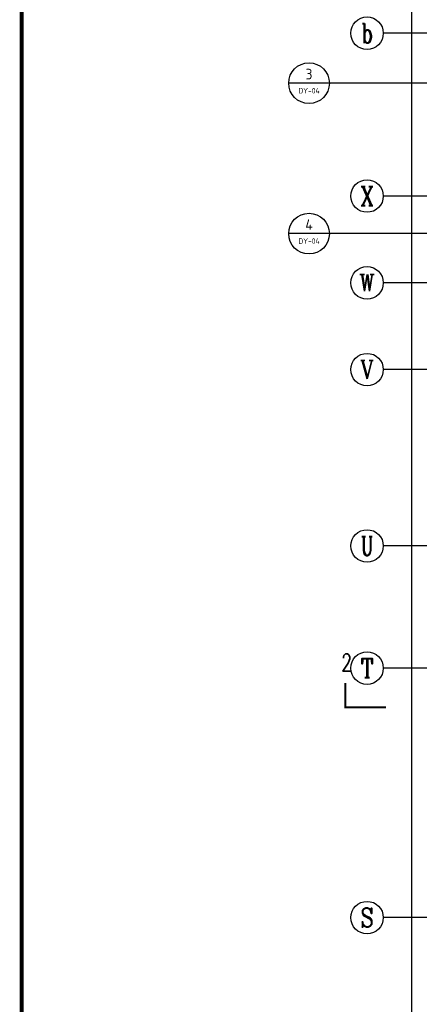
# Model space of a CAD drawing. Extents: x 1779708 to 7299578, y -1121471 to 88434.
# Tile 185 of 256: x 4301660 to 4316395, y -990738 to -954443. Entities that reach past the tile are written whole.
import ezdxf
from ezdxf.enums import TextEntityAlignment as Align

# ---------------------------------------------------------------- set-up
doc = ezdxf.new("R2010")
doc.units = 0
doc.header["$LTSCALE"] = 1000
doc.header["$MEASUREMENT"] = 0
doc.layers.get('0').update_dxf_attribs({"linetype": 'CONTINUOUS'})
doc.layers.get('Defpoints').update_dxf_attribs({"linetype": 'CONTINUOUS'})
for name, color, linetype in [('AXIS', 3, 'CONTINUOUS'), ('AXIS_TEXT', 7, 'CONTINUOUS'), ('DIM_IDEN', 3, 'CONTINUOUS'), ('DIM_SYMB', 3, 'CONTINUOUS'), ('PUB_TEXT', 7, 'CONTINUOUS'), ('PUB_TITLE', 4, 'CONTINUOUS'), ('修改', 6, 'CONTINUOUS'), ('室外构件', 4, 'CONTINUOUS')]:
    doc.layers.add(name, color=color, linetype=linetype)
doc.styles.add('_TCH_AXIS', font='COMPLEX', dxfattribs={"bigfont": 'GBCBIG'})
doc.styles.add('_TCH_DIM_T3', font='SIMPLEX.shx', dxfattribs={"width": 0.494118, "bigfont": 'GBCBIG.shx'})
doc.styles.add('_TCH_LABEL', font='COMPLEX', dxfattribs={"bigfont": 'GBCBIG'})
doc.styles.add('COMPLEX', font='COMPLEX')
doc.styles.get("Standard").update_dxf_attribs({"font": 'GBENOR', "bigfont": 'GBCBIG'})
doc.dimstyles.new('_TCH_ARCH&&150', dxfattribs={"dimtxt": 446.25, "dimasz": 150, "dimexe": 375, "dimexo": 450, "dimgap": 189.375, "dimtad": 1, "dimdec": 0, "dimzin": 0, "dimdsep": 46, "dimtxsty": '_TCH_DIM_T3', "dimblk": 'ARCHTICK', "dimcen": 0.09, "dimdle": 225, "dimclrt": 7, "dimazin": 2, "dimtfac": 1, "dimtdec": 0, "dimtix": 1, "dimtmove": 2, "dimatfit": 3, "dimfxl": 250, "dimtolj": 1, "dimtzin": 0, "dimarcsym": 0})

# ---------------------------------------------------------------- blocks, each defined once
blk = doc.blocks.new('_AXISO')
blk.add_circle((0, 0), 0.5)
at = {"layer": 'AXIS_TEXT', "style": 'COMPLEX', "width": 1.041667}
blk.add_attdef('A', text='', height=0.56, dxfattribs=at).set_placement((-0.25, -0.28), (0.25, -0.28), align=Align.FIT)
blk = doc.blocks.new('_ArchTick')
at = {"color": 0, "linetype": 'ByBlock', "const_width": 0.4}
blk.add_lwpolyline([(-0.5, -0.5), (0.5, 0.5)], dxfattribs=at)
blk = doc.blocks.new('*D6838')
at = {"layer": 'AXIS', "color": 0, "lineweight": -2, "transparency": 16777216}
for p, q in [((2250, 8975), (2250, 147425)), ((6750, 147200), (1875, 147200)), ((6750, 9200), (1875, 9200))]:
    blk.add_line(p, q, dxfattribs=at)
at = {"layer": 'Defpoints', "color": 0, "transparency": 16777216}
for p in [(2250, 147200), (7200, 147200), (7200, 9200)]:
    blk.add_point(p, dxfattribs=at)
at = {"layer": 'AXIS', "color": 0, "lineweight": -2, "transparency": 16777216, "xscale": 150, "yscale": 150, "zscale": 150}
for p, rotation in [((2250, 147200), 90), ((2250, 9200), 270)]:
    blk.add_blockref('_ArchTick', p, dxfattribs=dict(at, rotation=rotation))
at = {"layer": 'AXIS', "color": 7, "transparency": 16777216, "insert": (1838, 78200), "char_height": 446.2, "attachment_point": 5, "rotation": 90, "style": '_TCH_DIM_T3'}
blk.add_mtext('\\A1;138000', dxfattribs=at)
blk = doc.blocks.new('A$C36B43F05')
at = {"layer": 'PUB_TITLE', "const_width": 150}
blk.add_lwpolyline([(1500, 1500), (124650, 1500), (124650, 174600), (1500, 174600)], close=True, dxfattribs=at)
blk = doc.blocks.new('A$C159220C3')
at = {"layer": 'AXIS'}
for p, q in [((7200, 115100), (1200, 115100)), ((7200, 109100), (1200, 109100)), ((7200, 105900), (1200, 105900)), ((7200, 102700), (1200, 102700)), ((7200, 96200), (1200, 96200)), ((7200, 91700), (1200, 91700)), ((7200, 82500), (1200, 82500))]:
    blk.add_line(p, q, dxfattribs=at)
ref = blk.add_blockref('_AXISO', (600, 115100), dxfattribs=dict(at, xscale=1200, yscale=1200, zscale=1200))
ref.add_attrib('A', 'b', dxfattribs={"layer": 'AXIS_TEXT', "height": 729.3, "style": '_TCH_AXIS', "width": 0.75}).set_placement((391.6, 114735.3), (808.4, 114735.3), align=Align.FIT)
ref = blk.add_blockref('_AXISO', (600, 109100), dxfattribs=dict(at, xscale=1200, yscale=1200, zscale=1200))
ref.add_attrib('A', 'X', dxfattribs={"layer": 'AXIS_TEXT', "height": 698.9, "style": '_TCH_AXIS', "width": 0.777778}).set_placement((367, 108750.5), (833, 108750.5), align=Align.FIT)
ref = blk.add_blockref('_AXISO', (600, 105900), dxfattribs=dict(at, xscale=1200, yscale=1200, zscale=1200))
ref.add_attrib('A', 'W', dxfattribs={"layer": 'AXIS_TEXT', "height": 608.3, "style": '_TCH_AXIS', "width": 0.909091}).set_placement((310.3, 105595.9), (889.7, 105595.9), align=Align.FIT)
ref = blk.add_blockref('_AXISO', (600, 102700), dxfattribs=dict(at, xscale=1200, yscale=1200, zscale=1200))
ref.add_attrib('A', 'V', dxfattribs={"layer": 'AXIS_TEXT', "height": 668.2, "style": '_TCH_AXIS', "width": 0.888889}).set_placement((345.5, 102365.9), (854.5, 102365.9), align=Align.FIT)
ref = blk.add_blockref('_AXISO', (600, 96200), dxfattribs=dict(at, xscale=1200, yscale=1200, zscale=1200))
ref.add_attrib('A', 'U', dxfattribs={"layer": 'AXIS_TEXT', "height": 698.9, "style": '_TCH_AXIS', "width": 0.7}).set_placement((367, 95850.5), (833, 95850.5), align=Align.FIT)
ref = blk.add_blockref('_AXISO', (600, 91700), dxfattribs=dict(at, xscale=1200, yscale=1200, zscale=1200))
ref.add_attrib('A', 'T', dxfattribs={"layer": 'AXIS_TEXT', "height": 698.9, "style": '_TCH_AXIS', "width": 0.933333}).set_placement((367, 91350.5), (833, 91350.5), align=Align.FIT)
ref = blk.add_blockref('_AXISO', (600, 82500), dxfattribs=dict(at, xscale=1200, yscale=1200, zscale=1200))
ref.add_attrib('A', 'S', dxfattribs={"layer": 'AXIS_TEXT', "height": 698.9, "style": '_TCH_AXIS'}).set_placement((367, 82150.5), (833, 82150.5), align=Align.FIT)
dim = blk.add_aligned_dim(p1=(7200, 9200), p2=(7200, 147200), distance=4950, dimstyle='_TCH_ARCH&&150', dxfattribs=at)
dim.commit()
dim.dimension.update_dxf_attribs({"geometry": '*D6838', "text_midpoint": (1837.5, 78200)})

msp = doc.modelspace()

# ---------------------------------------------------------------- linework, layer by layer
at = {"layer": 'DIM_IDEN'}
for p, q in [((4313078.4, -956784.5), (4311578.4, -956784.5)), ((4314616.7, -956784.5), (4313078.4, -956784.5)), ((4323982.7, -956784.5), (4314616.7, -956784.5)), ((4313078.4, -962329.3), (4311578.4, -962329.3)), ((4314616.7, -962329.3), (4313078.4, -962329.3)), ((4323982.7, -962329.3), (4314616.7, -962329.3))]:
    msp.add_line(p, q, dxfattribs=at)
for centre in [(4312328.4, -956784.5), (4312328.4, -962329.3)]:
    msp.add_circle(centre, 750, dxfattribs=at)
at = {"layer": 'DIM_SYMB', "const_width": 75}
msp.add_lwpolyline([(4313670.9, -978893.1), (4313670.9, -979793.1), (4315170.9, -979793.1)], dxfattribs=at)

# ---------------------------------------------------------------- block references
at = {"layer": '修改'}
msp.add_blockref('A$C36B43F05', (4300234.8, -1084792.1), dxfattribs=at)
at = {"layer": '室外构件'}
msp.add_blockref('A$C159220C3', (4313867.1, -1070043.3), dxfattribs=at)

# ---------------------------------------------------------------- texts
at = {"layer": 'PUB_TEXT', "color": 7}
for s, height, width, p, p2 in [('3', 392.8, 0.978638, (4312202.5, -956645.9), (4312454.2, -956645.9)), ('DY-04', 201.87, 1.024656, (4311937, -957161.5), (4312719.7, -957161.5)), ('DY-04', 201.87, 1.024656, (4311937, -962706.4), (4312719.7, -962706.4))]:
    msp.add_text(s, height=height, dxfattribs=dict(at, width=width)).set_placement(p, p2, align=Align.FIT)
msp.add_text('4', height=390.3, dxfattribs=at).set_placement((4312193.4, -962190.3), (4312463.3, -962190.3), align=Align.FIT)
at = {"layer": 'PUB_TEXT', "color": 7, "style": '_TCH_LABEL', "width": 0.705882}
msp.add_text('2', height=637.5, dxfattribs=at).set_placement((4313520.9, -978461.8))

doc.saveas('drawing.dxf')
